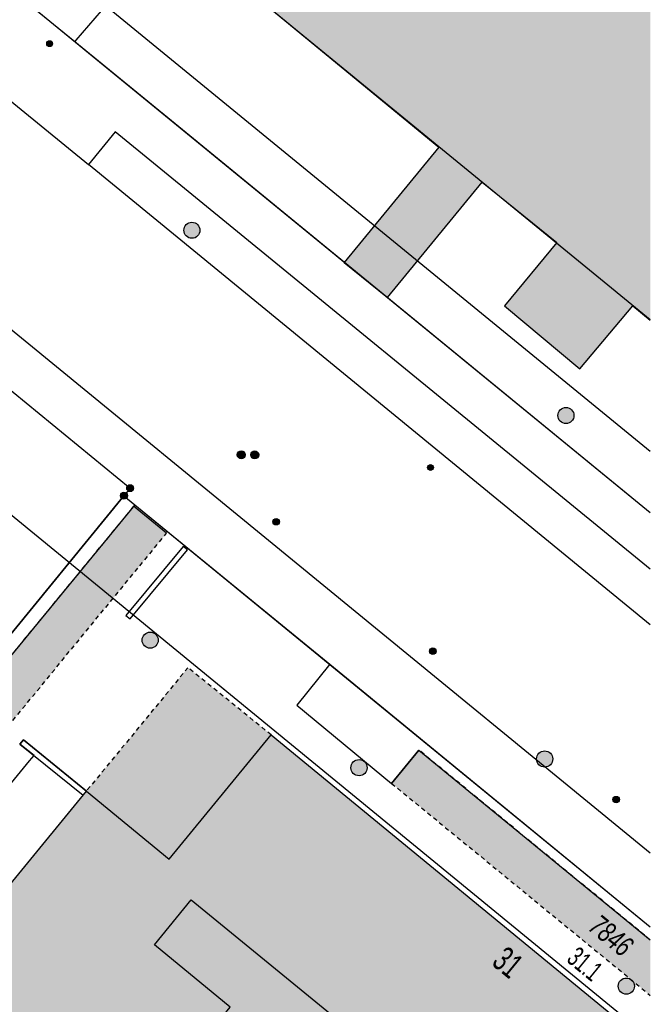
# Model space of a CAD drawing. Header units: metres. Extents: x 2695751 to 2696029, y 1260877 to 1261206.
# Tile 44 of 69: x 2695998 to 2696027, y 1260948 to 1260994. Entities that reach past the tile are written whole.
import ezdxf

# ---------------------------------------------------------------- set-up
doc = ezdxf.new("R2010")
doc.units = ezdxf.units.M
doc.linetypes.add('AUSGEZOGEN', pattern=[0])
doc.linetypes.add('VERDECKT2_S2', pattern=[0.36, 0.2, -0.16])
for name, color, linetype in [('AV_Flächen (EO)', 7, 'AUSGEZOGEN'), ('AV_Gebäudeflächen (BB)', 7, 'AUSGEZOGEN'), ('AV_Gebäudeflächen (EO)', 7, 'AUSGEZOGEN'), ('AV_Gebäudeflächen ut.', 7, 'AUSGEZOGEN'), ('AV_Haus-Nr.', 7, 'AUSGEZOGEN'), ('AV_Linien (BB)', 7, 'AUSGEZOGEN'), ('AV_Linien (EO)', 7, 'AUSGEZOGEN'), ('AV_Versicherung-Nr.', 7, 'AUSGEZOGEN'), ('Liegenschaftsgrenzen', 7, 'AUSGEZOGEN'), ('PFAV', 255, 'AUSGEZOGEN'), ('PFAW', 255, 'AUSGEZOGEN'), ('PFEW', 255, 'AUSGEZOGEN'), ('PFGA', 255, 'AUSGEZOGEN'), ('PFWA', 255, 'AUSGEZOGEN'), ('RAEW', 8, 'AUSGEZOGEN'), ('RP_Abstandslinie', 7, 'AUSGEZOGEN')]:
    doc.layers.add(name, color=color, linetype=linetype)
doc.styles.add('ARIAL', font='arial.ttf')

msp = doc.modelspace()

# ---------------------------------------------------------------- hatches: boundary and pattern name
at = {"layer": 'AV_Gebäudeflächen (BB)', "true_color": 0xd2d2d2, "transparency": 33554687}
msp.add_hatch(color=254, dxfattribs=at).paths.add_polyline_path([(2695986.224, 1260921.906), (2696007.393, 1260947.716), (2696017.033, 1260939.823), (2696005.194, 1260925.364), (2696011.403, 1260920.272), (2696014.127, 1260918.05), (2696016.533, 1260920.988), (2696027.452, 1260934.301), (2696027.452, 1260946.407), (2696009.733, 1260960.953), (2696004.966, 1260955.148), (2696001.096, 1260958.326), (2695991.31, 1260946.396), (2695995.09, 1260943.299), (2695990.603, 1260937.821), (2695986.83, 1260940.912), (2695979.377, 1260931.834), (2695982.245, 1260929.503), (2695980.135, 1260926.906), (2695980.467, 1260926.633)])
at = {"layer": 'AV_Gebäudeflächen (EO)', "true_color": 0xebebeb, "transparency": 33554687}
for points in [[(2695986.275, 1260950.921), (2695987.834, 1260949.662), (2696004.84, 1260970.371), (2696003.3, 1260971.632)], [(2696001.096, 1260958.326), (2696004.966, 1260955.148), (2696009.733, 1260960.953), (2696005.841, 1260964.091)], [(2696016.637, 1260960.237), (2696015.363, 1260958.682), (2696027.452, 1260948.778), (2696027.452, 1260951.367)]]:
    msp.add_hatch(color=7, dxfattribs=at).paths.add_polyline_path(points)
at = {"layer": 'AV_Gebäudeflächen ut.', "true_color": 0xf5f5f5, "transparency": 33554687}
msp.add_hatch(color=7, dxfattribs=at).paths.add_polyline_path([(2696024.165, 1260978.064), (2696026.63, 1260981.004), (2696027.452, 1260980.334), (2696027.452, 1261018.23), (2696024.727, 1261014.861), (2696022.144, 1261016.988), (2696019.606, 1261013.884), (2696018.341, 1261014.931), (2696018.183, 1261015.062), (2696015.255, 1261011.495), (2696015.425, 1261011.358), (2696018.965, 1261008.447), (2696011.563, 1260999.389), (2696011.619, 1260999.329), (2696008.615, 1260995.787), (2696008.699, 1260995.719), (2696017.575, 1260988.412), (2696013.15, 1260983.024), (2696015.166, 1260981.392), (2696019.594, 1260986.784), (2696023.079, 1260983.96), (2696020.63, 1260981.001)])
at = {"layer": 'PFAV', "transparency": 33554687}
for points in [[(2696003.012, 1260972.13), (2696003.009, 1260972.163), (2696002.999, 1260972.194), (2696002.983, 1260972.223), (2696002.962, 1260972.248), (2696002.936, 1260972.268), (2696002.906, 1260972.282), (2696002.875, 1260972.291), (2696002.842, 1260972.292), (2696002.809, 1260972.287), (2696002.778, 1260972.276), (2696002.751, 1260972.259), (2696002.727, 1260972.236), (2696002.708, 1260972.209), (2696002.695, 1260972.179), (2696002.688, 1260972.146), (2696002.688, 1260972.114), (2696002.695, 1260972.081), (2696002.708, 1260972.051), (2696002.727, 1260972.024), (2696002.751, 1260972.001), (2696002.778, 1260971.984), (2696002.809, 1260971.973), (2696002.842, 1260971.968), (2696002.875, 1260971.969), (2696002.906, 1260971.978), (2696002.936, 1260971.992), (2696002.962, 1260972.012), (2696002.983, 1260972.037), (2696002.999, 1260972.066), (2696003.009, 1260972.097)], [(2696003.302, 1260972.48), (2696003.299, 1260972.513), (2696003.289, 1260972.544), (2696003.273, 1260972.573), (2696003.252, 1260972.598), (2696003.226, 1260972.618), (2696003.196, 1260972.632), (2696003.165, 1260972.641), (2696003.132, 1260972.642), (2696003.099, 1260972.637), (2696003.068, 1260972.626), (2696003.041, 1260972.609), (2696003.017, 1260972.586), (2696002.998, 1260972.559), (2696002.985, 1260972.529), (2696002.978, 1260972.496), (2696002.978, 1260972.464), (2696002.985, 1260972.431), (2696002.998, 1260972.401), (2696003.017, 1260972.374), (2696003.041, 1260972.351), (2696003.068, 1260972.334), (2696003.099, 1260972.323), (2696003.132, 1260972.318), (2696003.165, 1260972.319), (2696003.196, 1260972.328), (2696003.226, 1260972.342), (2696003.252, 1260972.362), (2696003.273, 1260972.387), (2696003.289, 1260972.416), (2696003.299, 1260972.447)]]:
    msp.add_hatch(color=7, dxfattribs=at).paths.add_polyline_path(points)
at = {"layer": 'PFAW', "transparency": 33554687}
for color, points in [(7, [(2696010.116, 1260970.91), (2696010.113, 1260970.94), (2696010.104, 1260970.969), (2696010.089, 1260970.996), (2696010.069, 1260971.019), (2696010.045, 1260971.037), (2696010.018, 1260971.051), (2696009.988, 1260971.058), (2696009.958, 1260971.06), (2696009.928, 1260971.055), (2696009.9, 1260971.045), (2696009.874, 1260971.029), (2696009.852, 1260971.008), (2696009.835, 1260970.983), (2696009.823, 1260970.955), (2696009.817, 1260970.925), (2696009.817, 1260970.895), (2696009.823, 1260970.865), (2696009.835, 1260970.837), (2696009.852, 1260970.812), (2696009.874, 1260970.791), (2696009.9, 1260970.775), (2696009.928, 1260970.765), (2696009.958, 1260970.76), (2696009.988, 1260970.762), (2696010.018, 1260970.769), (2696010.045, 1260970.783), (2696010.069, 1260970.801), (2696010.089, 1260970.824), (2696010.104, 1260970.851), (2696010.113, 1260970.88)]), (7, [(2696004.452, 1260965.378), (2696004.444, 1260965.453), (2696004.422, 1260965.526), (2696004.385, 1260965.592), (2696004.335, 1260965.649), (2696004.275, 1260965.696), (2696004.207, 1260965.729), (2696004.134, 1260965.748), (2696004.058, 1260965.752), (2696003.983, 1260965.741), (2696003.912, 1260965.714), (2696003.847, 1260965.674), (2696003.792, 1260965.622), (2696003.749, 1260965.56), (2696003.719, 1260965.49), (2696003.704, 1260965.416), (2696003.704, 1260965.34), (2696003.719, 1260965.265), (2696003.749, 1260965.196), (2696003.792, 1260965.133), (2696003.847, 1260965.081), (2696003.912, 1260965.041), (2696003.983, 1260965.015), (2696004.058, 1260965.003), (2696004.134, 1260965.007), (2696004.207, 1260965.026), (2696004.275, 1260965.059), (2696004.335, 1260965.106), (2696004.385, 1260965.163), (2696004.422, 1260965.23), (2696004.444, 1260965.302)]), (7, [(2696017.437, 1260964.865), (2696017.434, 1260964.895), (2696017.425, 1260964.924), (2696017.41, 1260964.951), (2696017.39, 1260964.974), (2696017.366, 1260964.992), (2696017.339, 1260965.006), (2696017.309, 1260965.013), (2696017.279, 1260965.015), (2696017.249, 1260965.01), (2696017.221, 1260965), (2696017.195, 1260964.984), (2696017.173, 1260964.963), (2696017.156, 1260964.938), (2696017.144, 1260964.91), (2696017.138, 1260964.88), (2696017.138, 1260964.85), (2696017.144, 1260964.82), (2696017.156, 1260964.792), (2696017.173, 1260964.767), (2696017.195, 1260964.746), (2696017.221, 1260964.73), (2696017.249, 1260964.72), (2696017.279, 1260964.715), (2696017.309, 1260964.717), (2696017.339, 1260964.724), (2696017.366, 1260964.738), (2696017.39, 1260964.756), (2696017.41, 1260964.779), (2696017.425, 1260964.806), (2696017.434, 1260964.835)]), (253, [(2696022.81, 1260959.59), (2696022.852, 1260959.654), (2696022.88, 1260959.726), (2696022.892, 1260959.801), (2696022.89, 1260959.878), (2696022.871, 1260959.952), (2696022.839, 1260960.022), (2696022.793, 1260960.083), (2696022.735, 1260960.134), (2696022.669, 1260960.172), (2696022.596, 1260960.196), (2696022.52, 1260960.205), (2696022.443, 1260960.198), (2696022.37, 1260960.176), (2696022.302, 1260960.14), (2696022.243, 1260960.091), (2696022.196, 1260960.031), (2696022.161, 1260959.963), (2696022.141, 1260959.889), (2696022.136, 1260959.812), (2696022.146, 1260959.737), (2696022.172, 1260959.664), (2696022.211, 1260959.599), (2696022.263, 1260959.542), (2696022.325, 1260959.498), (2696022.395, 1260959.466), (2696022.47, 1260959.45), (2696022.547, 1260959.449), (2696022.622, 1260959.463), (2696022.693, 1260959.492), (2696022.757, 1260959.535)]), (253, [(2696014.218, 1260959.417), (2696014.21, 1260959.493), (2696014.187, 1260959.566), (2696014.15, 1260959.633), (2696014.1, 1260959.692), (2696014.039, 1260959.739), (2696013.97, 1260959.772), (2696013.896, 1260959.792), (2696013.82, 1260959.795), (2696013.744, 1260959.784), (2696013.672, 1260959.757), (2696013.607, 1260959.717), (2696013.551, 1260959.664), (2696013.508, 1260959.601), (2696013.477, 1260959.53), (2696013.462, 1260959.455), (2696013.462, 1260959.379), (2696013.477, 1260959.304), (2696013.508, 1260959.233), (2696013.551, 1260959.17), (2696013.607, 1260959.117), (2696013.672, 1260959.077), (2696013.744, 1260959.05), (2696013.82, 1260959.039), (2696013.896, 1260959.042), (2696013.97, 1260959.062), (2696014.039, 1260959.095), (2696014.1, 1260959.142), (2696014.15, 1260959.201), (2696014.187, 1260959.268), (2696014.21, 1260959.341)]), (7, [(2696026.004, 1260957.928), (2696026.001, 1260957.958), (2696025.992, 1260957.987), (2696025.977, 1260958.014), (2696025.957, 1260958.037), (2696025.933, 1260958.055), (2696025.906, 1260958.069), (2696025.876, 1260958.076), (2696025.846, 1260958.078), (2696025.816, 1260958.073), (2696025.788, 1260958.063), (2696025.762, 1260958.047), (2696025.74, 1260958.026), (2696025.723, 1260958.001), (2696025.711, 1260957.973), (2696025.705, 1260957.943), (2696025.705, 1260957.913), (2696025.711, 1260957.883), (2696025.723, 1260957.855), (2696025.74, 1260957.83), (2696025.762, 1260957.809), (2696025.788, 1260957.793), (2696025.816, 1260957.783), (2696025.846, 1260957.778), (2696025.876, 1260957.78), (2696025.906, 1260957.787), (2696025.933, 1260957.801), (2696025.957, 1260957.819), (2696025.977, 1260957.842), (2696025.992, 1260957.869), (2696026.001, 1260957.898)]), (253, [(2696026.711, 1260949.21), (2696026.703, 1260949.286), (2696026.68, 1260949.359), (2696026.643, 1260949.426), (2696026.593, 1260949.485), (2696026.532, 1260949.532), (2696026.463, 1260949.565), (2696026.389, 1260949.585), (2696026.313, 1260949.588), (2696026.237, 1260949.577), (2696026.165, 1260949.55), (2696026.1, 1260949.51), (2696026.044, 1260949.457), (2696026.001, 1260949.394), (2696025.97, 1260949.323), (2696025.955, 1260949.248), (2696025.955, 1260949.172), (2696025.97, 1260949.097), (2696026.001, 1260949.026), (2696026.044, 1260948.963), (2696026.1, 1260948.91), (2696026.165, 1260948.87), (2696026.237, 1260948.843), (2696026.313, 1260948.832), (2696026.389, 1260948.835), (2696026.463, 1260948.855), (2696026.532, 1260948.888), (2696026.593, 1260948.935), (2696026.643, 1260948.994), (2696026.68, 1260949.061), (2696026.703, 1260949.134)])]:
    msp.add_hatch(color=color, dxfattribs=at).paths.add_polyline_path(points)
at = {"layer": 'PFEW', "transparency": 33554687}
for points in [[(2696006.402, 1260984.532), (2696006.394, 1260984.607), (2696006.372, 1260984.68), (2696006.335, 1260984.746), (2696006.285, 1260984.804), (2696006.225, 1260984.85), (2696006.157, 1260984.884), (2696006.084, 1260984.903), (2696006.008, 1260984.907), (2696005.933, 1260984.895), (2696005.862, 1260984.869), (2696005.797, 1260984.829), (2696005.742, 1260984.776), (2696005.699, 1260984.714), (2696005.669, 1260984.644), (2696005.654, 1260984.57), (2696005.654, 1260984.494), (2696005.669, 1260984.42), (2696005.699, 1260984.35), (2696005.742, 1260984.288), (2696005.797, 1260984.235), (2696005.862, 1260984.195), (2696005.933, 1260984.169), (2696006.008, 1260984.157), (2696006.084, 1260984.161), (2696006.157, 1260984.18), (2696006.225, 1260984.214), (2696006.285, 1260984.26), (2696006.335, 1260984.318), (2696006.372, 1260984.384), (2696006.394, 1260984.457)], [(2696023.884, 1260975.909), (2696023.869, 1260975.983), (2696023.84, 1260976.053), (2696023.798, 1260976.116), (2696023.744, 1260976.169), (2696023.68, 1260976.21), (2696023.609, 1260976.238), (2696023.534, 1260976.25), (2696023.458, 1260976.247), (2696023.385, 1260976.229), (2696023.316, 1260976.197), (2696023.255, 1260976.151), (2696023.205, 1260976.094), (2696023.167, 1260976.029), (2696023.144, 1260975.957), (2696023.135, 1260975.881), (2696023.142, 1260975.806), (2696023.163, 1260975.733), (2696023.199, 1260975.666), (2696023.248, 1260975.608), (2696023.307, 1260975.561), (2696023.375, 1260975.526), (2696023.448, 1260975.506), (2696023.524, 1260975.501), (2696023.599, 1260975.512), (2696023.671, 1260975.537), (2696023.735, 1260975.576), (2696023.791, 1260975.628), (2696023.835, 1260975.69), (2696023.866, 1260975.759), (2696023.883, 1260975.833)]]:
    msp.add_hatch(color=7, dxfattribs=at).paths.add_polyline_path(points)
at = {"layer": 'PFGA', "transparency": 33554687}
msp.add_hatch(color=7, dxfattribs=at).paths.add_polyline_path([(2696008.84, 1260973.893), (2696008.871, 1260973.872), (2696008.906, 1260973.857), (2696008.944, 1260973.849), (2696008.982, 1260973.85), (2696009.019, 1260973.857), (2696009.053, 1260973.872), (2696009.085, 1260973.894), (2696009.111, 1260973.922), (2696009.131, 1260973.954), (2696009.144, 1260973.99), (2696009.149, 1260974.027), (2696009.147, 1260974.065), (2696009.138, 1260974.102), (2696009.121, 1260974.136), (2696009.098, 1260974.166), (2696009.069, 1260974.19), (2696009.035, 1260974.209), (2696008.999, 1260974.22), (2696008.961, 1260974.223), (2696008.924, 1260974.22), (2696008.888, 1260974.208), (2696008.854, 1260974.19), (2696008.826, 1260974.165), (2696008.803, 1260974.135), (2696008.786, 1260974.101), (2696008.777, 1260974.064), (2696008.775, 1260974.026), (2696008.781, 1260973.988), (2696008.794, 1260973.953), (2696008.814, 1260973.921)])
at = {"layer": 'PFWA', "transparency": 33554687}
msp.add_hatch(color=7, dxfattribs=at).paths.add_polyline_path([(2696008.211, 1260973.897), (2696008.242, 1260973.875), (2696008.277, 1260973.861), (2696008.314, 1260973.853), (2696008.352, 1260973.854), (2696008.389, 1260973.861), (2696008.424, 1260973.877), (2696008.455, 1260973.899), (2696008.481, 1260973.926), (2696008.501, 1260973.959), (2696008.514, 1260973.994), (2696008.519, 1260974.032), (2696008.517, 1260974.07), (2696008.507, 1260974.106), (2696008.49, 1260974.14), (2696008.467, 1260974.17), (2696008.438, 1260974.195), (2696008.405, 1260974.213), (2696008.368, 1260974.224), (2696008.331, 1260974.227), (2696008.293, 1260974.223), (2696008.257, 1260974.212), (2696008.224, 1260974.193), (2696008.195, 1260974.168), (2696008.172, 1260974.138), (2696008.156, 1260974.104), (2696008.146, 1260974.067), (2696008.145, 1260974.029), (2696008.151, 1260973.992), (2696008.164, 1260973.956), (2696008.185, 1260973.924)])
at = {"layer": 'RAEW', "transparency": 33554687}
for points in [[(2695999.239, 1260993.252), (2695999.239, 1260993.238), (2695999.241, 1260993.224), (2695999.245, 1260993.211), (2695999.25, 1260993.198), (2695999.256, 1260993.185), (2695999.263, 1260993.173), (2695999.272, 1260993.162), (2695999.281, 1260993.152), (2695999.292, 1260993.143), (2695999.303, 1260993.135), (2695999.315, 1260993.129), (2695999.328, 1260993.123), (2695999.342, 1260993.119), (2695999.355, 1260993.116), (2695999.369, 1260993.115), (2695999.383, 1260993.115), (2695999.397, 1260993.116), (2695999.41, 1260993.119), (2695999.424, 1260993.123), (2695999.437, 1260993.129), (2695999.449, 1260993.135), (2695999.46, 1260993.143), (2695999.471, 1260993.152), (2695999.48, 1260993.162), (2695999.489, 1260993.173), (2695999.496, 1260993.185), (2695999.502, 1260993.198), (2695999.507, 1260993.211), (2695999.511, 1260993.224), (2695999.513, 1260993.238), (2695999.513, 1260993.252), (2695999.513, 1260993.266), (2695999.511, 1260993.28), (2695999.507, 1260993.293), (2695999.502, 1260993.306), (2695999.496, 1260993.319), (2695999.489, 1260993.331), (2695999.48, 1260993.342), (2695999.471, 1260993.352), (2695999.46, 1260993.361), (2695999.449, 1260993.369), (2695999.437, 1260993.375), (2695999.424, 1260993.381), (2695999.41, 1260993.385), (2695999.397, 1260993.388), (2695999.383, 1260993.389), (2695999.369, 1260993.389), (2695999.355, 1260993.388), (2695999.342, 1260993.385), (2695999.328, 1260993.381), (2695999.315, 1260993.375), (2695999.303, 1260993.369), (2695999.292, 1260993.361), (2695999.281, 1260993.352), (2695999.272, 1260993.342), (2695999.263, 1260993.331), (2695999.256, 1260993.319), (2695999.25, 1260993.306), (2695999.245, 1260993.293), (2695999.241, 1260993.28), (2695999.239, 1260993.266)], [(2696017.041, 1260973.447), (2696017.041, 1260973.433), (2696017.043, 1260973.419), (2696017.047, 1260973.406), (2696017.052, 1260973.393), (2696017.058, 1260973.38), (2696017.065, 1260973.368), (2696017.074, 1260973.357), (2696017.083, 1260973.347), (2696017.094, 1260973.338), (2696017.105, 1260973.33), (2696017.117, 1260973.324), (2696017.13, 1260973.318), (2696017.144, 1260973.314), (2696017.157, 1260973.311), (2696017.171, 1260973.31), (2696017.185, 1260973.31), (2696017.199, 1260973.311), (2696017.212, 1260973.314), (2696017.226, 1260973.318), (2696017.239, 1260973.324), (2696017.251, 1260973.33), (2696017.262, 1260973.338), (2696017.273, 1260973.347), (2696017.282, 1260973.357), (2696017.291, 1260973.368), (2696017.298, 1260973.38), (2696017.304, 1260973.393), (2696017.309, 1260973.406), (2696017.313, 1260973.419), (2696017.315, 1260973.433), (2696017.315, 1260973.447), (2696017.315, 1260973.461), (2696017.313, 1260973.475), (2696017.309, 1260973.488), (2696017.304, 1260973.501), (2696017.298, 1260973.514), (2696017.291, 1260973.526), (2696017.282, 1260973.537), (2696017.273, 1260973.547), (2696017.262, 1260973.556), (2696017.251, 1260973.564), (2696017.239, 1260973.57), (2696017.226, 1260973.576), (2696017.212, 1260973.58), (2696017.199, 1260973.583), (2696017.185, 1260973.584), (2696017.171, 1260973.584), (2696017.157, 1260973.583), (2696017.144, 1260973.58), (2696017.13, 1260973.576), (2696017.117, 1260973.57), (2696017.105, 1260973.564), (2696017.094, 1260973.556), (2696017.083, 1260973.547), (2696017.074, 1260973.537), (2696017.065, 1260973.526), (2696017.058, 1260973.514), (2696017.052, 1260973.501), (2696017.047, 1260973.488), (2696017.043, 1260973.475), (2696017.041, 1260973.461)]]:
    msp.add_hatch(color=1, dxfattribs=at).paths.add_polyline_path(points)

# ---------------------------------------------------------------- linework, layer by layer
at = {"layer": 'AV_Flächen (EO)', "color": 7, "linetype": 'VERDECKT2_S2', "transparency": 33554687}
for p, q in [((2696003.3, 1260971.632), (2695986.275, 1260950.921)), ((2695987.834, 1260949.662), (2696004.84, 1260970.371)), ((2696027.452, 1260951.367), (2696016.637, 1260960.237)), ((2696015.363, 1260958.682), (2696027.452, 1260948.778))]:
    msp.add_line(p, q, dxfattribs=at)
at = {"layer": 'AV_Flächen (EO)', "color": 7, "linetype": 'AUSGEZOGEN', "transparency": 33554687}
for p, q in [((2696004.84, 1260970.371), (2696003.3, 1260971.632)), ((2696016.637, 1260960.237), (2696015.363, 1260958.682))]:
    msp.add_line(p, q, dxfattribs=at)
for points in [[(2696022.144, 1261016.988), (2696019.606, 1261013.884), (2696018.341, 1261014.931), (2696018.183, 1261015.062), (2696015.255, 1261011.495), (2696015.425, 1261011.358), (2696018.965, 1261008.447), (2696011.563, 1260999.389), (2696011.619, 1260999.329), (2696008.615, 1260995.787), (2696008.699, 1260995.719), (2696017.575, 1260988.412), (2696013.15, 1260983.024), (2696015.166, 1260981.392), (2696019.594, 1260986.784), (2696023.079, 1260983.96), (2696020.63, 1260981.001), (2696024.165, 1260978.064), (2696026.63, 1260981.004), (2696027.452, 1260980.334)], [(2696001.096, 1260958.326), (2696004.966, 1260955.148), (2696009.733, 1260960.953)]]:
    msp.add_lwpolyline(points, dxfattribs=at)
for points in [[(2696005.626, 1260969.759), (2696002.944, 1260966.527), (2696003.136, 1260966.367), (2696005.818, 1260969.599), (2696005.626, 1260969.759)], [(2696000.937, 1260958.133), (2696001.096, 1260958.326), (2695998.149, 1260960.714), (2695997.992, 1260960.52), (2696000.937, 1260958.133)]]:
    msp.add_lwpolyline(points, close=True, dxfattribs=at)
at = {"layer": 'AV_Flächen (EO)', "color": 7, "linetype": 'VERDECKT2_S2', "transparency": 33554687}
msp.add_lwpolyline([(2696009.733, 1260960.953), (2696005.841, 1260964.091), (2696001.096, 1260958.326)], dxfattribs=at)
at = {"layer": 'AV_Linien (BB)', "color": 7, "linetype": 'AUSGEZOGEN', "transparency": 33554687}
for p, q in [((2696000.549, 1260993.346), (2695998.141, 1260995.316)), ((2695996.611, 1260991.352), (2696001.187, 1260987.605)), ((2696027.452, 1260966.101), (2696001.187, 1260987.605)), ((2695994.224, 1260982.639), (2696027.452, 1260955.437)), ((2695985.82, 1260951.29), (2696002.85, 1260972.13)), ((2696002.85, 1260972.13), (2696003.363, 1260971.709)), ((2696003.363, 1260971.709), (2696012.471, 1260964.251)), ((2696012.471, 1260964.251), (2696027.452, 1260951.982))]:
    msp.add_line(p, q, dxfattribs=at)
for points in [[(2696027.452, 1260974.198), (2696001.993, 1260995.026), (2696001.793, 1260994.793), (2696000.606, 1260993.412), (2696000.549, 1260993.346)], [(2696027.452, 1260971.333), (2696005.42, 1260989.36), (2696000.549, 1260993.346)], [(2696027.452, 1260968.69), (2696002.445, 1260989.132), (2696001.187, 1260987.605)], [(2695989.76, 1260983.44), (2696003.14, 1260972.48), (2696002.85, 1260972.13)], [(2696003.363, 1260971.709), (2695986.275, 1260950.921), (2695987.834, 1260949.662), (2695989.25, 1260948.528), (2695998.44, 1260959.737), (2695998.647, 1260959.989), (2695997.992, 1260960.52), (2695998.149, 1260960.714), (2696001.096, 1260958.326)], [(2696012.471, 1260964.251), (2696010.934, 1260962.342), (2696015.363, 1260958.682), (2696016.637, 1260960.237), (2696027.452, 1260951.367)], [(2696001.096, 1260958.326), (2696004.966, 1260955.148), (2696009.733, 1260960.953), (2696027.452, 1260946.407)], [(2695980.467, 1260926.633), (2695980.135, 1260926.906), (2695982.245, 1260929.503), (2695979.377, 1260931.834), (2695986.83, 1260940.912), (2695990.603, 1260937.821), (2695995.09, 1260943.299), (2695991.31, 1260946.396), (2696001.096, 1260958.326)]]:
    msp.add_lwpolyline(points, dxfattribs=at)
at = {"layer": 'AV_Linien (EO)', "color": 7, "linetype": 'AUSGEZOGEN', "transparency": 33554687}
msp.add_lwpolyline([(2696007.393, 1260947.716), (2696007.818, 1260948.234), (2696004.275, 1260951.135), (2696005.998, 1260953.239), (2696021.756, 1260940.337), (2696020.033, 1260938.233), (2696017.457, 1260940.342), (2696017.033, 1260939.823)], dxfattribs=at)
at = {"layer": 'Liegenschaftsgrenzen', "color": 7, "linetype": 'AUSGEZOGEN', "transparency": 33554687}
for p, q in [((2696027.452, 1260971.333), (2695997.998, 1260995.433)), ((2696002.85, 1260972.13), (2695985.82, 1260951.29)), ((2696002.85, 1260972.13), (2696027.452, 1260951.983))]:
    msp.add_line(p, q, dxfattribs=at)
msp.add_lwpolyline([(2695989.76, 1260983.44), (2696003.14, 1260972.48), (2696002.85, 1260972.13)], dxfattribs=at)
at = {"layer": 'PFAV', "color": 7, "transparency": 33554687}
for centre in [(2696002.85, 1260972.13), (2696003.14, 1260972.48)]:
    msp.add_circle(centre, 0.162, dxfattribs=at)
at = {"layer": 'PFAW', "transparency": 33554687}
for centre, radius in [((2696009.966, 1260970.91), 0.15), ((2696004.077, 1260965.378), 0.375), ((2696017.287, 1260964.865), 0.15), ((2696022.514, 1260959.826), 0.379), ((2696013.839, 1260959.417), 0.379), ((2696025.854, 1260957.928), 0.15), ((2696026.332, 1260949.21), 0.379)]:
    msp.add_circle(centre, radius, dxfattribs=at)
at = {"layer": 'PFEW', "transparency": 33554687}
for centre in [(2696006.027, 1260984.532), (2696023.51, 1260975.876)]:
    msp.add_circle(centre, 0.375, dxfattribs=at)
at = {"layer": 'PFGA', "transparency": 33554687}
msp.add_circle((2696008.962, 1260974.036), 0.187, dxfattribs=at)
at = {"layer": 'PFWA', "transparency": 33554687}
msp.add_circle((2696008.332, 1260974.04), 0.187, dxfattribs=at)
at = {"layer": 'RAEW', "color": 1, "transparency": 33554687}
for centre in [(2695999.376, 1260993.252), (2696017.178, 1260973.447)]:
    msp.add_circle(centre, 0.137, dxfattribs=at)
at = {"layer": 'RP_Abstandslinie', "color": 7, "linetype": 'AUSGEZOGEN', "transparency": 33554687}
msp.add_line((2696004.507, 1260999.152), (2696027.452, 1260980.359), dxfattribs=at)
msp.add_lwpolyline([(2696027.452, 1260946.743), (2695987.59, 1260979.4), (2695957.81, 1260944.66), (2696008.61, 1260903.06), (2696027.452, 1260887.642)], dxfattribs=at)

# ---------------------------------------------------------------- texts
at = {"layer": 'AV_Haus-Nr.', "color": 7, "transparency": 33554687, "attachment_point": 2, "style": 'ARIAL'}
for s, insert, char_height, width, rotation in [('\\W0.64;31', (2696021.171, 1260950.772), 1.1621, 1.59081, 320.6727), ('\\W0.63;31.1', (2696024.697, 1260950.608), 0.92968, 1.96781, 320.6412)]:
    msp.add_mtext(s, dxfattribs=dict(at, insert=insert, char_height=char_height, width=width, rotation=rotation))
at = {"layer": 'AV_Versicherung-Nr.', "color": 7, "transparency": 33554687, "insert": (2696025.618, 1260951.568), "char_height": 0.96842, "width": 2.46457, "attachment_point": 5, "rotation": 320.6727, "style": 'ARIAL'}
msp.add_mtext('\\A1;{\\fArial|i1|b0;\\H0.968418;\\W0.700000;\\C7;7846}\\P', dxfattribs=at)

doc.saveas('drawing.dxf')
